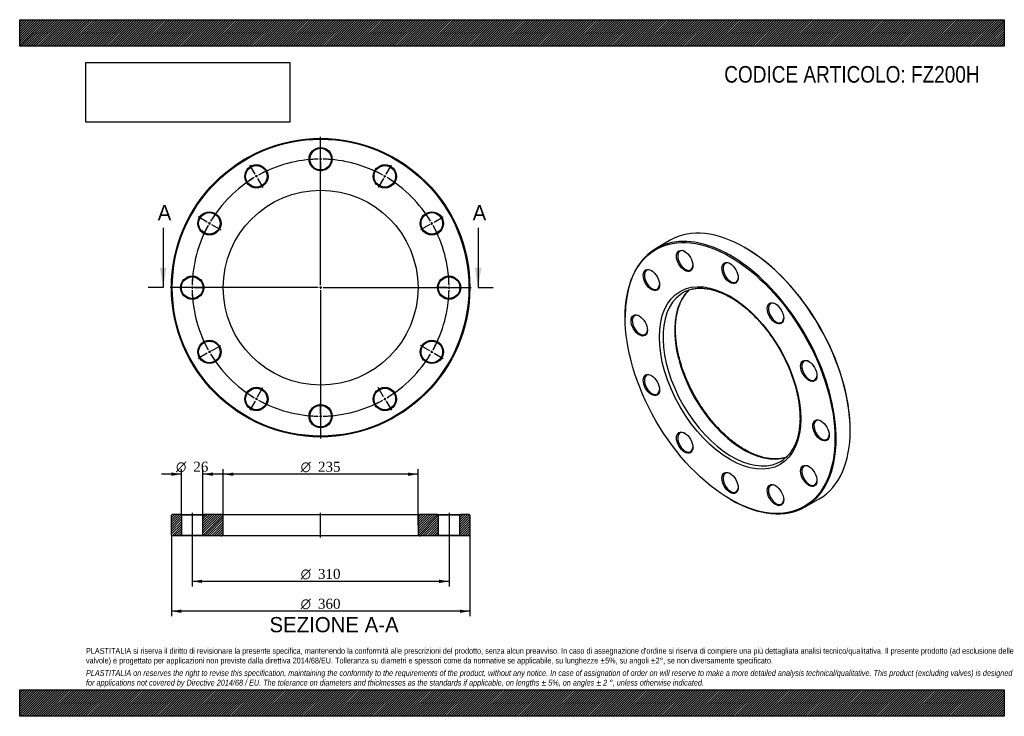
# Model space of a CAD drawing. Header units: millimetres. Extents: x 0 to 1188, y 0 to 840.
import ezdxf
from ezdxf.enums import TextEntityAlignment as Align
from ezdxf.lldxf.tags import DXFTag

# ---------------------------------------------------------------- set-up
doc = ezdxf.new("R2010")
doc.units = ezdxf.units.MM
doc.header["$LTSCALE"] = 4
for name, color, linetype in [('Default', 7, 'Continuous'), ('DV2_Default', 7, 'Continuous'), ('DV3_Default', 7, 'Continuous'), ('FZ200H', 7, 'Continuous')]:
    doc.layers.add(name, color=color, linetype=linetype)
doc.styles.add('SEACAD_Solid_Edge_ANSI', font='seans.ttf')
doc.styles.add('SEACAD_Solid_Edge_ANSI1_Symbols', font='semeca1.ttf')
doc.styles.add('SEACAD_Times_New_Roman', font='times.ttf')
tags = doc.linetypes.add('CENTER2', pattern=[28.575, 19.05, -3.175, 3.175, -3.175]).pattern_tags.tags
tags[10:11] = [DXFTag(74, 4), DXFTag(75, 0), DXFTag(340, '0'), DXFTag(46, 0.0), DXFTag(50, 0.0), DXFTag(44, 0.0), DXFTag(45, 0.0)]
tags[8:9] = [DXFTag(74, 4), DXFTag(75, 0), DXFTag(340, '0'), DXFTag(46, 0.0), DXFTag(50, 0.0), DXFTag(44, 0.0), DXFTag(45, 0.0)]
tags[6:7] = [DXFTag(74, 4), DXFTag(75, 0), DXFTag(340, '0'), DXFTag(46, 0.0), DXFTag(50, 0.0), DXFTag(44, 0.0), DXFTag(45, 0.0)]
tags[4:5] = [DXFTag(74, 4), DXFTag(75, 0), DXFTag(340, '0'), DXFTag(46, 0.0), DXFTag(50, 0.0), DXFTag(44, 0.0), DXFTag(45, 0.0)]
picture_1 = doc.add_image_def('image1.jpg', size_in_pixel=(4302, 1260))

# ---------------------------------------------------------------- blocks, each defined once
blk = doc.blocks.new('SE')
at = {"layer": 'FZ200H', "color": 7, "linetype": 'Continuous'}
for p, q in [((784.8, 574.1), (767.9, 564.3)), ((875.5, 564.7), (874.8, 565.1)), ((730.6, 481.9), (730.6, 481)), ((1002.1, 344.7), (1002.1, 345.5)), ((857.1, 261.8), (857.9, 261.4)), ((947.9, 252.5), (964.8, 262.3))]:
    blk.add_line(p, q, dxfattribs=at)
for centre, major_axis, start_param, end_param in [((874.8, 418.2), (-90, 155.9), 3.141593, 6.283185), ((857.9, 408.4), (90, -155.9), 0, 3.926991), ((803.1, 549.6), (-6.5, 11.3), 0, 3.889233), ((803.1, 549.6), (-6.5, 11.3), 5.535545, 6.283185), ((875.5, 418.6), (89.5, -155), 0.785398, 2.356194), ((857.9, 534.9), (-6.5, 11.3), 5.535545, 6.283185), ((762.9, 526.5), (-6.5, 11.3), 0, 3.889233), ((762.9, 526.5), (-6.5, 11.3), 5.535545, 6.283185), ((857.9, 534.9), (-6.5, 11.3), 0, 3.889233), ((873.4, 417.4), (58.8, -101.8), 3.262523, 6.164538), ((859.3, 409.2), (-58.8, 101.8), 0, 0.059529), ((859.3, 409.2), (-58.8, 101.8), 6.226032, 6.283185), ((859.3, 409.2), (-58.8, 101.8), 0.059529, 3.083125), ((912.7, 486.3), (-6.5, 11.3), 0, 3.889233), ((912.7, 486.3), (-6.5, 11.3), 5.535545, 6.283185), ((748.3, 471.7), (-6.5, 11.3), 0, 3.889233), ((748.3, 471.7), (-6.5, 11.3), 5.535545, 6.283185), ((952.8, 416.9), (-6.5, 11.3), 0, 3.889233), ((952.8, 416.9), (-6.5, 11.3), 5.535545, 6.283185), ((762.9, 399.9), (-6.5, 11.3), 0, 3.889233), ((762.9, 399.9), (-6.5, 11.3), 5.535545, 6.283185), ((967.5, 345.1), (-6.5, 11.3), 5.535545, 6.283185), ((967.5, 345.1), (-6.5, 11.3), 0, 3.889233), ((803.1, 330.4), (-6.5, 11.3), 0, 3.889233), ((803.1, 330.4), (-6.5, 11.3), 5.535545, 6.283185), ((859.3, 409.2), (-58.8, 101.8), 3.083125, 3.200698), ((952.8, 290.3), (-6.5, 11.3), 0, 3.889233), ((952.8, 290.3), (-6.5, 11.3), 5.535545, 6.283185), ((857.9, 281.8), (-6.5, 11.3), 0, 3.889233), ((857.9, 281.8), (-6.5, 11.3), 5.535545, 6.283185), ((912.7, 267.1), (-6.5, 11.3), 0, 3.889233), ((912.7, 267.1), (-6.5, 11.3), 5.535545, 6.283185), ((857.9, 408.4), (90, -155.9), 5.497787, 6.283185)]:
    blk.add_ellipse(centre, major_axis=major_axis, ratio=0.57735, start_param=start_param, end_param=end_param, dxfattribs=at)
for centre, major_axis in [((857.1, 408), (-89.5, 155)), ((802.3, 549.2), (7, -12.1)), ((857.1, 534.5), (7, -12.1)), ((762.2, 526.1), (7, -12.1)), ((857.1, 408), (60.3, -104.4)), ((911.9, 485.9), (7, -12.1)), ((747.5, 471.3), (7, -12.1)), ((952.1, 416.5), (7, -12.1)), ((762.2, 399.5), (7, -12.1)), ((966.8, 344.7), (7, -12.1)), ((802.3, 330), (7, -12.1)), ((952.1, 289.9), (7, -12.1)), ((857.1, 281.4), (7, -12.1)), ((911.9, 266.7), (7, -12.1))]:
    blk.add_ellipse(centre, major_axis=major_axis, ratio=0.57735, dxfattribs=at)
for points, knots in [([(874.9, 321.6), (874.2, 322), (872.5, 323), (869.4, 324.9), (865.8, 327.4), (862.2, 330), (858.6, 332.8), (855.1, 335.8), (851.5, 338.9), (848.1, 342.2), (844.6, 345.6), (841.3, 349.1), (838, 352.8), (834.7, 356.7), (831.6, 360.6), (828.5, 364.6), (825.5, 368.8), (822.6, 373), (819.8, 377.4), (817.1, 381.8), (814.5, 386.3), (812, 390.8), (809.7, 395.4), (807.4, 400), (805.3, 404.7), (803.4, 409.4), (801.5, 414.1), (799.8, 418.8), (798.3, 423.5), (796.9, 428.2), (795.6, 432.9), (794.5, 437.6), (793.6, 442.2), (792.8, 446.7), (792.2, 451.2), (791.7, 455.7), (791.4, 460), (791.2, 464.3), (791.2, 468.5), (791.3, 472.5), (791.7, 476.5), (792.1, 480.3), (792.7, 484.1), (793.5, 487.7), (794.4, 491.1), (795.5, 494.4), (796.7, 497.6), (798, 500.6), (799.5, 503.5), (801.2, 506.1), (802.9, 508.7), (804.8, 511), (806.6, 512.9), (807.7, 513.9), (808.1, 514.3)], [0, 0, 0, 0, 0.0099432, 0.0288818, 0.0478254, 0.0667732, 0.0857259, 0.1046838, 0.123647, 0.1426154, 0.161589, 0.1805674, 0.1995502, 0.218537, 0.2375274, 0.2565209, 0.2755171, 0.2945153, 0.3135151, 0.332516, 0.3515174, 0.3705189, 0.3895196, 0.4085192, 0.4275169, 0.4465124, 0.4655051, 0.4844945, 0.50348, 0.5224612, 0.5414376, 0.5604088, 0.5793743, 0.598334, 0.6172875, 0.6362349, 0.6551761, 0.6741116, 0.693042, 0.7119683, 0.7308919, 0.7498149, 0.7687392, 0.7876681, 0.8066061, 0.8255585, 0.8445318, 0.8635336, 0.8825723, 0.9016571, 0.9207969, 0.9399993, 0.9592697, 0.9699375, 0.9699375, 0.9699375, 0.9699375]), ([(803.8, 512.6), (804.2, 512.8), (805.3, 513.3), (807.5, 514.1), (810.4, 515), (813.3, 515.6), (816.3, 516), (819.5, 516.2), (822.6, 516.2), (825.9, 516), (829.2, 515.6), (832.6, 515), (836, 514.2), (839.5, 513.2), (843, 512), (846.6, 510.6), (850.2, 509), (853.8, 507.2), (857.4, 505.3), (861, 503.1), (864.6, 500.8), (868.2, 498.2), (871.8, 495.5), (875.4, 492.7), (878.9, 489.7), (882.4, 486.5), (885.9, 483.2), (889.3, 479.7), (892.6, 476.1), (895.9, 472.4), (899.1, 468.5), (902.2, 464.5), (905.3, 460.4), (908.3, 456.2), (911.1, 452), (913.9, 447.6), (916.6, 443.2), (919.1, 438.7), (921.5, 434.1), (923.8, 429.5), (926, 424.8), (928.1, 420.2), (930, 415.5), (931.8, 410.7), (933.4, 406), (934.9, 401.3), (936.3, 396.6), (937.5, 392), (938.5, 387.3), (939.4, 382.7), (940.1, 378.2), (940.7, 373.7), (941.1, 369.3), (941.4, 365), (941.5, 360.8), (941.5, 356.6), (941.2, 352.6), (940.9, 348.7), (940.4, 344.8), (939.7, 341.2), (938.9, 337.6), (937.9, 334.2), (936.8, 331), (935.5, 327.9), (934.1, 324.9), (932.6, 322.1), (930.9, 319.5), (929.1, 317), (927.1, 314.7), (925.1, 312.6), (923, 310.9), (921.8, 310), (921.2, 309.5)], [0, 0, 0, 0, 0.005474, 0.020301, 0.035098, 0.049854, 0.064561, 0.079216, 0.093821, 0.108381, 0.122901, 0.137389, 0.151851, 0.166292, 0.18072, 0.195137, 0.209548, 0.223956, 0.238363, 0.252771, 0.26718, 0.281592, 0.296007, 0.310426, 0.324849, 0.339277, 0.353708, 0.368143, 0.382581, 0.397023, 0.411468, 0.425915, 0.440365, 0.454816, 0.469269, 0.483723, 0.498177, 0.512632, 0.527087, 0.541541, 0.555994, 0.570445, 0.584895, 0.599342, 0.613787, 0.628228, 0.642666, 0.657101, 0.671531, 0.685957, 0.700378, 0.714795, 0.729207, 0.743614, 0.758017, 0.772417, 0.786813, 0.801209, 0.815604, 0.830001, 0.844403, 0.858813, 0.873235, 0.887676, 0.90214, 0.916636, 0.931168, 0.945745, 0.960371, 0.97505, 0.98978, 1, 1, 1, 1]), ([(924.6, 312.3), (924.5, 312.2), (923.3, 311.9), (921.3, 311.4), (918.3, 310.8), (915.2, 310.5), (912.1, 310.3), (908.9, 310.4), (905.6, 310.7), (902.2, 311.1), (898.8, 311.8), (895.4, 312.7), (891.9, 313.8), (888.4, 315), (884.8, 316.5), (881.2, 318.2), (877.9, 319.9), (875.9, 321), (874.9, 321.6)], [0.0925079, 0.0925079, 0.0925079, 0.0925079, 0.1037688, 0.1655921, 0.2272271, 0.2886508, 0.3498598, 0.4108658, 0.4716904, 0.5323604, 0.5929039, 0.6533484, 0.7137183, 0.7740349, 0.8343162, 0.8945764, 0.9548271, 1, 1, 1, 1])]:
    blk.add_open_spline(points, degree=3, knots=knots, dxfattribs=at)
blk = doc.blocks.new('SE1')
at = {"layer": 'Default', "color": 7, "linetype": 'CENTER2'}
for start, end in [(91.109, 118.891), (61.109, 88.891), (121.109, 148.891), (31.109, 58.891), (151.109, 178.891), (1.109, 28.891), (181.109, 208.891), (331.109, 358.891), (211.109, 238.891), (301.109, 328.891), (241.109, 268.891), (271.109, 298.891)]:
    blk.add_arc((363.1, 516.9), 155, start, end, dxfattribs=at)
at = {"layer": 'DV2_Default', "color": 7, "linetype": 'CENTER2'}
for p, q in [((363.1, 519.9), (363.1, 698.6)), ((363.1, 674.9), (363.1, 687.6)), ((363.1, 670.4), (363.1, 673.4)), ((363.1, 668.9), (363.1, 656.1)), ((284.1, 653.7), (277.7, 664.7)), ((442.1, 653.7), (448.5, 664.7)), ((286.4, 649.8), (284.9, 652.4)), ((287.1, 648.5), (293.5, 637.5)), ((439.1, 648.5), (432.7, 637.5)), ((439.9, 649.8), (441.4, 652.4)), ((226.3, 595.9), (215.2, 602.2)), ((230.2, 593.6), (227.6, 595.1)), ((496, 593.6), (498.6, 595.1)), ((499.9, 595.9), (511, 602.2)), ((231.5, 592.9), (242.5, 586.5)), ((494.7, 592.9), (483.7, 586.5)), ((360.1, 516.9), (181.4, 516.9)), ((205.1, 516.9), (192.4, 516.9)), ((209.6, 516.9), (206.6, 516.9)), ((211.1, 516.9), (223.9, 516.9)), ((364.6, 516.9), (361.6, 516.9)), ((363.1, 518.4), (363.1, 515.4)), ((363.1, 513.9), (363.1, 335.1)), ((366.1, 516.9), (544.9, 516.9)), ((515.1, 516.9), (502.4, 516.9)), ((515.1, 516.9), (503.4, 516.9)), ((516.6, 516.9), (519.6, 516.9)), ((516.6, 516.9), (519.6, 516.9)), ((521.1, 516.9), (532.9, 516.9)), ((521.1, 516.9), (533.9, 516.9)), ((230.2, 440.1), (227.6, 438.6)), ((231.5, 440.9), (242.5, 447.2)), ((494.7, 440.9), (483.7, 447.2)), ((496, 440.1), (498.6, 438.6)), ((226.3, 437.9), (215.2, 431.5)), ((499.9, 437.9), (511, 431.5)), ((287.1, 385.2), (293.5, 396.3)), ((439.1, 385.2), (432.7, 396.3)), ((286.4, 383.9), (284.9, 381.3)), ((439.9, 383.9), (441.4, 381.3)), ((284.1, 380), (277.7, 369)), ((363.1, 364.9), (363.1, 377.6)), ((442.1, 380), (448.5, 369)), ((363.1, 363.4), (363.1, 360.4)), ((363.1, 358.9), (363.1, 346.1))]:
    blk.add_line(p, q, dxfattribs=at)
for start, end in [(91.109, 95.822), (89.4455, 90.5545), (84.178, 88.891), (114.178, 118.891), (61.109, 65.822), (121.109, 125.822), (119.4455, 120.5545), (59.4455, 60.5545), (54.178, 58.891), (144.178, 148.891), (31.109, 35.822), (149.4455, 150.5545), (29.4455, 30.5545), (151.109, 155.822), (24.178, 28.891), (174.178, 178.891), (1.109, 5.822), (1.109, 5.4523), (179.4455, 180.5545), (181.109, 185.822), (354.178, 358.891), (354.5477, 358.891), (359.4455, 0.5545), (359.4455, 0.5545), (204.178, 208.891), (331.109, 335.822), (209.4455, 210.5545), (329.4455, 330.5545), (211.109, 215.822), (324.178, 328.891), (234.178, 238.891), (239.4455, 240.5545), (241.109, 245.822), (294.178, 298.891), (299.4455, 300.5545), (301.109, 305.822), (264.178, 268.891), (269.4455, 270.5545), (271.109, 275.822)]:
    blk.add_arc((363.1, 516.9), 155, start, end, dxfattribs=at)
at = {"layer": 'FZ200H', "color": 7, "linetype": 'Continuous'}
for centre, radius in [((363.1, 516.9), 180), ((363.1, 516.9), 179), ((363.1, 671.9), 14), ((363.1, 671.9), 13), ((285.6, 651.1), 14), ((285.6, 651.1), 13), ((440.6, 651.1), 14), ((440.6, 651.1), 13), ((363.1, 516.9), 117.5), ((228.9, 594.4), 14), ((228.9, 594.4), 13), ((497.3, 594.4), 14), ((497.3, 594.4), 13), ((208.1, 516.9), 14), ((208.1, 516.9), 13), ((518.1, 516.9), 14), ((518.1, 516.9), 13), ((228.9, 439.4), 14), ((228.9, 439.4), 13), ((497.3, 439.4), 14), ((497.3, 439.4), 13), ((285.6, 382.6), 14), ((285.6, 382.6), 13), ((440.6, 382.6), 14), ((440.6, 382.6), 13), ((363.1, 361.9), 14), ((363.1, 361.9), 13)]:
    blk.add_circle(centre, radius, dxfattribs=at)
blk = doc.blocks.new('SE3')
at = {"color": 7, "linetype": 'Continuous', "style": 'SEACAD_Solid_Edge_ANSI'}
blk.add_text('A', height=18.4, dxfattribs=at).set_placement((166.5, 616.5), align=Align.TOP_LEFT)
blk = doc.blocks.new('SE4')
at = {"color": 7, "linetype": 'Continuous', "style": 'SEACAD_Solid_Edge_ANSI'}
blk.add_text('A', height=18.4, dxfattribs=at).set_placement((546.5, 616.5), align=Align.TOP_LEFT)
blk = doc.blocks.new('SEANNOT_GROUP')
at = {"linetype": 'Continuous'}
blk.add_hatch(color=7, dxfattribs=at).paths.add_polyline_path([(169.1, 540.9), (173.1, 516.9), (177.1, 540.9)])
at = {"color": 7, "linetype": 'Continuous'}
blk.add_lwpolyline([(173.1, 588.9), (173.1, 516.9)], dxfattribs=at)
blk = doc.blocks.new('SEANNOT_GROUP1')
at = {"linetype": 'Continuous'}
blk.add_hatch(color=7, dxfattribs=at).paths.add_polyline_path([(549.1, 540.9), (553.1, 516.9), (557.1, 540.9)])
at = {"color": 7, "linetype": 'Continuous'}
blk.add_lwpolyline([(553.1, 588.9), (553.1, 516.9)], dxfattribs=at)
blk = doc.blocks.new('SE2')
at = {"layer": 'Default', "color": 7, "linetype": 'CENTER2'}
for p, q in [((173.1, 516.9), (155.1, 516.9)), ((553.1, 516.9), (571.1, 516.9))]:
    blk.add_line(p, q, dxfattribs=at)
at = {"layer": 'Default'}
for name in ['SE3', 'SE4', 'SEANNOT_GROUP', 'SEANNOT_GROUP1']:
    blk.add_blockref(name, (0, 0), dxfattribs=at)
blk = doc.blocks.new('SE5')
at = {"layer": 'FZ200H', "linetype": 'Continuous'}
h = blk.add_hatch(dxfattribs=at)
h.set_pattern_fill('LINE', scale=0.62992, angle=45, style=0)
h.paths.add_polyline_path([(194.1, 243.5), (184.1, 243.5), (183.1, 242.5), (183.1, 218.5), (184.1, 217.5), (194.1, 217.5), (195.1, 218.5), (195.1, 242.5)])
h = blk.add_hatch(dxfattribs=at)
h.set_pattern_fill('LINE', scale=0.62992, angle=45, style=0)
edge = h.paths.add_edge_path()
edge.add_line((222.1, 217.5), (242.6, 217.5))
edge.add_arc((242.6, 220.5), 3, 270, 360)
edge.add_line((245.6, 220.5), (245.6, 240.5))
edge.add_arc((242.6, 240.5), 3, 0, 90)
edge.add_line((242.6, 243.5), (222.1, 243.5))
edge.add_line((222.1, 243.5), (221.1, 242.5))
edge.add_line((221.1, 242.5), (221.1, 218.5))
edge.add_line((221.1, 218.5), (222.1, 217.5))
h = blk.add_hatch(dxfattribs=at)
h.set_pattern_fill('LINE', scale=0.62992, angle=45, style=0)
edge = h.paths.add_edge_path()
edge.add_line((505.1, 218.5), (505.1, 242.5))
edge.add_line((505.1, 242.5), (504.1, 243.5))
edge.add_line((504.1, 243.5), (483.6, 243.5))
edge.add_arc((483.6, 240.5), 3, 90, 180)
edge.add_line((480.6, 240.5), (480.6, 220.5))
edge.add_arc((483.6, 220.5), 3, 180, 270)
edge.add_line((483.6, 217.5), (504.1, 217.5))
edge.add_line((504.1, 217.5), (505.1, 218.5))
h = blk.add_hatch(dxfattribs=at)
h.set_pattern_fill('LINE', scale=0.62992, angle=45, style=0)
h.paths.add_polyline_path([(531.1, 242.5), (531.1, 218.5), (532.1, 217.5), (542.1, 217.5), (543.1, 218.5), (543.1, 242.5), (542.1, 243.5), (532.1, 243.5)])
at = {"layer": 'DV3_Default', "color": 7, "linetype": 'CENTER2'}
for p, q in [((208.1, 245.2), (208.1, 215.7)), ((363.1, 215.7), (363.1, 245.2)), ((518.1, 245.2), (518.1, 215.7))]:
    blk.add_line(p, q, dxfattribs=at)
at = {"layer": 'FZ200H', "color": 7, "linetype": 'Continuous'}
for p, q in [((184.1, 243.5), (183.1, 242.5)), ((183.1, 218.5), (183.1, 242.5)), ((194.1, 243.5), (184.1, 243.5)), ((194.1, 243.5), (222.1, 243.5)), ((194.1, 243.5), (195.1, 242.5)), ((221.1, 242.5), (195.1, 242.5)), ((195.1, 242.5), (195.1, 218.5)), ((221.1, 242.5), (222.1, 243.5)), ((221.1, 218.5), (221.1, 242.5)), ((242.6, 243.5), (222.1, 243.5)), ((242.6, 243.5), (483.6, 243.5)), ((245.6, 220.5), (245.6, 240.5)), ((480.6, 240.5), (480.6, 220.5)), ((504.1, 243.5), (483.6, 243.5)), ((504.1, 243.5), (532.1, 243.5)), ((504.1, 243.5), (505.1, 242.5)), ((531.1, 242.5), (505.1, 242.5)), ((505.1, 242.5), (505.1, 218.5)), ((531.1, 242.5), (532.1, 243.5)), ((531.1, 218.5), (531.1, 242.5)), ((542.1, 243.5), (532.1, 243.5)), ((543.1, 242.5), (542.1, 243.5)), ((543.1, 242.5), (543.1, 218.5)), ((183.1, 218.5), (184.1, 217.5)), ((194.1, 217.5), (184.1, 217.5)), ((195.1, 218.5), (194.1, 217.5)), ((222.1, 217.5), (194.1, 217.5)), ((195.1, 218.5), (221.1, 218.5)), ((222.1, 217.5), (221.1, 218.5)), ((242.6, 217.5), (222.1, 217.5)), ((483.6, 217.5), (242.6, 217.5)), ((504.1, 217.5), (483.6, 217.5)), ((505.1, 218.5), (504.1, 217.5)), ((532.1, 217.5), (504.1, 217.5)), ((505.1, 218.5), (531.1, 218.5)), ((532.1, 217.5), (531.1, 218.5)), ((542.1, 217.5), (532.1, 217.5)), ((542.1, 217.5), (543.1, 218.5))]:
    blk.add_line(p, q, dxfattribs=at)
for centre, start, end in [((242.6, 240.5), 0, 90), ((483.6, 240.5), 90, 180), ((242.6, 220.5), 270, 0), ((483.6, 220.5), 180, 270)]:
    blk.add_arc(centre, 3, start, end, dxfattribs=at)
blk = doc.blocks.new('GDimGGroup')
at = {"layer": 'Default', "linetype": 'Continuous'}
for points in [[(257.6, 293.9), (245.6, 291.9), (257.6, 289.9)], [(468.6, 293.9), (468.6, 289.9), (480.6, 291.9)]]:
    blk.add_hatch(color=7, dxfattribs=at).paths.add_polyline_path(points)
at = {"layer": 'Default', "color": 7, "linetype": 'Continuous'}
for p, q in [((245.6, 230.5), (245.6, 297.9)), ((480.6, 230.5), (480.6, 297.9)), ((480.6, 291.9), (245.6, 291.9))]:
    blk.add_line(p, q, dxfattribs=at)
for s, style, p in [('O', 'SEACAD_Solid_Edge_ANSI1_Symbols', (339, 306.9)), ('235', 'SEACAD_Times_New_Roman', (359.9, 306.9))]:
    blk.add_text(s, height=12, dxfattribs=dict(at, style=style)).set_placement(p, align=Align.TOP_LEFT)
blk = doc.blocks.new('GDimGGroup1')
at = {"layer": 'Default', "linetype": 'Continuous'}
for points in [[(195.1, 124.7), (195.1, 128.7), (183.1, 126.7)], [(531.1, 124.7), (543.1, 126.7), (531.1, 128.7)]]:
    blk.add_hatch(color=7, dxfattribs=at).paths.add_polyline_path(points)
at = {"layer": 'Default', "color": 7, "linetype": 'Continuous'}
for p, q in [((183.1, 218.5), (183.1, 120.7)), ((543.1, 218.5), (543.1, 120.7)), ((543.1, 126.7), (183.1, 126.7))]:
    blk.add_line(p, q, dxfattribs=at)
for s, style, p in [('O', 'SEACAD_Solid_Edge_ANSI1_Symbols', (339, 141.7)), ('360', 'SEACAD_Times_New_Roman', (359.9, 141.7))]:
    blk.add_text(s, height=12, dxfattribs=dict(at, style=style)).set_placement(p, align=Align.TOP_LEFT)
blk = doc.blocks.new('GDimGGroup2')
at = {"layer": 'Default', "linetype": 'Continuous'}
for points in [[(220.1, 160.7), (220.1, 164.7), (208.1, 162.7)], [(506.1, 160.7), (518.1, 162.7), (506.1, 164.7)]]:
    blk.add_hatch(color=7, dxfattribs=at).paths.add_polyline_path(points)
at = {"layer": 'Default', "color": 7, "linetype": 'Continuous'}
for p, q in [((208.1, 217.5), (208.1, 156.7)), ((518.1, 217.5), (518.1, 156.7)), ((518.1, 162.7), (208.1, 162.7))]:
    blk.add_line(p, q, dxfattribs=at)
for s, style, p in [('O', 'SEACAD_Solid_Edge_ANSI1_Symbols', (339, 177.7)), ('310', 'SEACAD_Times_New_Roman', (359.9, 177.7))]:
    blk.add_text(s, height=12, dxfattribs=dict(at, style=style)).set_placement(p, align=Align.TOP_LEFT)
blk = doc.blocks.new('GDimGGroup3')
at = {"layer": 'Default', "linetype": 'Continuous'}
for points in [[(183.1, 294), (183.1, 290), (195.1, 292)], [(233.1, 294), (221.1, 292), (233.1, 290)]]:
    blk.add_hatch(color=7, dxfattribs=at).paths.add_polyline_path(points)
at = {"layer": 'Default', "color": 7, "linetype": 'Continuous'}
for p, q in [((195.1, 242.5), (195.1, 298)), ((221.1, 242.5), (221.1, 298)), ((195.1, 292), (171.1, 292)), ((245.1, 292), (221.1, 292))]:
    blk.add_line(p, q, dxfattribs=at)
for s, style, p in [('O', 'SEACAD_Solid_Edge_ANSI1_Symbols', (188.6, 307)), ('26', 'SEACAD_Times_New_Roman', (209.5, 307))]:
    blk.add_text(s, height=12, dxfattribs=dict(at, style=style)).set_placement(p, align=Align.TOP_LEFT)

msp = doc.modelspace()

# ---------------------------------------------------------------- hatches: boundary and pattern name
at = {"layer": 'Default', "linetype": 'Continuous'}
h = msp.add_hatch(dxfattribs=at)
h.set_pattern_fill('LINE', scale=0.629921, angle=45, style=0)
h.paths.add_polyline_path([(1188, 808), (1188, 840), (0, 840), (0, 808)])
for points in [[(1188, 808), (1188, 840), (0, 840), (0, 808)], [(1188, 0), (1188, 32), (0, 32), (0, 0)]]:
    msp.add_hatch(color=7, dxfattribs=at).paths.add_polyline_path(points)
h = msp.add_hatch(dxfattribs=at)
h.set_pattern_fill('LINE', scale=0.629921, angle=45, style=0)
h.paths.add_polyline_path([(1188, 0), (1188, 32), (0, 32), (0, 0)])

# ---------------------------------------------------------------- linework, layer by layer
at = {"layer": 'Default', "color": 7, "linetype": 'Continuous'}
for p, q in [((0, 840), (1188, 840)), ((0, 808), (0, 840)), ((1188, 840), (1188, 808)), ((1188, 808), (0, 808)), ((0, 32), (1188, 32)), ((0, 0), (0, 32)), ((1188, 32), (1188, 0)), ((1188, 0), (0, 0))]:
    msp.add_line(p, q, dxfattribs=at)

# ---------------------------------------------------------------- block references
at = {"layer": 'Default'}
for name in ['SE1', 'SE2', 'SE', 'GDimGGroup3', 'GDimGGroup', 'SE5', 'GDimGGroup1', 'GDimGGroup2']:
    msp.add_blockref(name, (0, 0), dxfattribs=at)

# ---------------------------------------------------------------- texts
at = {"layer": 'Default', "color": 7, "linetype": 'Continuous', "style": 'SEACAD_Solid_Edge_ANSI'}
msp.add_text('SEZIONE A-A', height=18.4, dxfattribs=at).set_placement((301.4, 119.7), align=Align.TOP_LEFT)
at = {"layer": 'Default', "attachment_point": 1}
for s, insert, char_height, width in [('{\\fArial Narrow|b0||i0||c0|p34;\\C7;\\H20.;\\W1.;CODICE ARTICOLO: FZ200H}', (850.1, 784.1), 20, 317.198), ("{\\fArial Narrow|b0||i0||c0|p34;\\C7;\\H7.;\\W1.;PLASTITALIA si riserva il diritto di revisionare la presente specifica, mantenendo la conformità alle prescrizioni del prodotto, senza alcun preavviso. In caso di assegnazione d'ordine si riserva di compiere una più dettagliata analisi tecnico/qualitativa. Il presente prodotto (ad esclusione delle \\P}{\\fArial Narrow|b0||i0||c0|p34;\\C7;\\H7.;\\W1.;valvole) è progettato per applicazioni non previste dalla direttiva 2014/68/EU. Tolleranza su diametri e spessori come da normative se applicabile, su lunghezze ±5%, su angoli ±2°, se non diversamente specificato.\\P}{\\fArial Narrow|b0||i0||c0|p34;\\C7;\\H2.;\\W1.;   \\P}{\\fArial Narrow|b0||i1||c0|p34;\\C7;\\H7.;\\W1.;PLASTITALIA on reserves the right to revise this specification, maintaining the conformity to the requirements of the product, without any notice. In case of assignation of order on will reserve to make a more detailed analysis technical/qualitative. This product (excluding valves) is designed \\P}{\\fArial Narrow|b0||i1||c0|p34;\\C7;\\H7.;\\W1.;for applications not covered by Directive 2014/68 / EU. The tolerance on diameters and thicknesses as the standards if applicable, on lengths ± 5%, on angles ± 2 °, unless otherwise indicated.\\P}", (80, 82.4), 7, 1028)]:
    msp.add_mtext(s, dxfattribs=dict(at, insert=insert, char_height=char_height, width=width))

# ---------------------------------------------------------------- pictures from other files: only their frames are drawn
image = msp.add_image(picture_1, insert=(80, 716.4), size_in_units=(245.8, 72))
image.dxf.flags = 7

doc.saveas('drawing.dxf')
